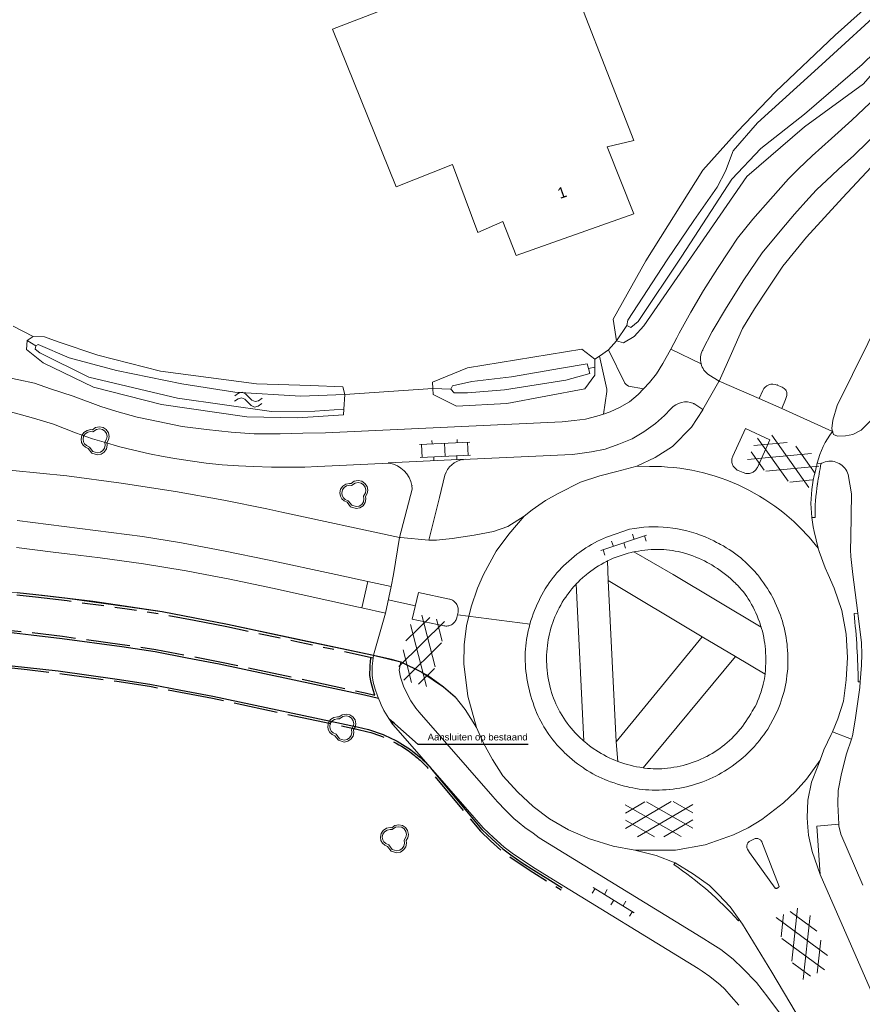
# Model space of a CAD drawing. Header units: metres. Extents: x 231584 to 239351, y 577231 to 577839.
# Tile 68 of 70: x 232200 to 232277, y 577461 to 577551. Entities that reach past the tile are written whole.
import ezdxf
from ezdxf.enums import TextEntityAlignment as Align

# ---------------------------------------------------------------- set-up
doc = ezdxf.new("R2010")
doc.units = ezdxf.units.M
doc.header["$MEASUREMENT"] = 0
doc.linetypes.add('VH-OPSLUITBAND_100X200_A', pattern=[10, 4, -1, 4, -1])
doc.linetypes.add('VH-RWSBAND_115X225X200', pattern=[14, 5, -1, 2, -1, 2, -1, 1, -1])
doc.layers.get('Defpoints').update_dxf_attribs({"color": 6, "lineweight": 0})
for name, color, linetype, lineweight in [('B01', 1, 'Continuous', 0), ('N-WE-VH-KANTOPSLUITING_OPSLUITBAND_100X200-G', 150, 'VH-OPSLUITBAND_100X200_A', 30), ('N-WE-VH-KANTOPSLUITING_TROTTOIRBAND_RWS_115 225X200-G', 6, 'VH-RWSBAND_115X225X200', 30), ('N-WE-VH-KANTVERHARDING-G', 4, 'Continuous', 30), ('S01', 7, 'Continuous', 0), ('S02', 7, 'Continuous', 0), ('S03', 7, 'Continuous', 0), ('S05', 140, 'Continuous', 0), ('s_BOOM', 7, 'Continuous', 0), ('T00', 34, 'Continuous', 0), ('T09', 72, 'Continuous', 0), ('T10', 7, 'Continuous', 0), ('V01', 8, 'Continuous', 0), ('V02', 253, 'Continuous', 0), ('W00', 140, 'Continuous', 0), ('X-XX-AL-AANKLEDING-T25', 7, 'Continuous', 30), ('Z02_huisnummer', 7, 'Continuous', 0)]:
    doc.layers.add(name, color=color, linetype=linetype, lineweight=lineweight)
doc.styles.add('NLCS-ISO-ANNOTATIEF-T25', font='arial.ttf', dxfattribs={"height": 2.5})
doc.styles.add('NLCS-ISO-ANNOTATIEF-T25_0', font='arial.ttf')
doc.styles.get("Standard").update_dxf_attribs({"font": 'txt.shx'})
doc.styles.add('Style-CHAR_FAST_FONT', font='CHAR_FAST_FONT.shx')
doc.dimstyles.get("Standard").update_dxf_attribs({"dimtxt": 0.18, "dimasz": 0.18, "dimexe": 0.18, "dimexo": 0.0625, "dimgap": 0.09, "dimtad": 0, "dimtih": 1, "dimtoh": 1, "dimdec": 4, "dimzin": 3, "dimdsep": 46, "dimtxsty": 'Standard', "dimcen": 0.09, "dimadec": 0, "dimazin": 0, "dimtfac": 1, "dimtdec": 0, "dimtofl": 0, "dimtmove": 0, "dimatfit": 1, "dimfxl": 1, "dimtolj": 1, "dimtzin": 3, "dimarcsym": 0})

# ---------------------------------------------------------------- blocks, each defined once
blk = doc.blocks.new('BOOM')
at = {"lineweight": -2, "flags": 128}
blk.add_lwpolyline([(12.77, 3.98), (12.07, 7.4), (10.16, 10.19), (7.33, 12.08), (3.88, 12.77), (0.42, 12.07), (-2.48, 10.1), (-3.89, 10.21), (-7.35, 9.53), (-10.17, 7.64), (-12.08, 4.85), (-12.77, 1.43), (-12.3, -1.44), (-10.96, -3.92), (-8.89, -5.84), (-6.23, -7.04), (-2.99, -11.2), (2.09, -12.77), (5.54, -12.08), (8.37, -10.19), (10.27, -7.4), (10.97, -3.99), (10.67, -1.68), (12.1, 0.87), (12.77, 3.98)], dxfattribs=at)
blk.add_lwpolyline([(11.02, 3.99), (10.46, 6.72), (8.93, 8.95), (6.67, 10.47), (3.88, 11.02), (1.1, 10.46), (-2.02, 8.34), (-3.79, 8.48), (-6.68, 7.91), (-8.94, 6.39), (-10.47, 4.17), (-11.03, 1.4), (-10.65, -0.87), (-9.58, -2.85), (-7.93, -4.4), (-5.14, -5.66), (-1.97, -9.72), (2.18, -11), (4.87, -10.46), (7.14, -8.95), (8.66, -6.72), (9.24, -3.93), (8.89, -1.34), (10.48, 1.48)], close=True, dxfattribs=at)
blk = doc.blocks.new('S05')
at = {"color": 0}
for p, q in [((0.84, 3.05), (3.78, 5.87)), ((1.1, -1.91), (4.06, 0.89)), ((3.78, 5.87), (6.8, 7.13)), ((4.06, 0.89), (7.1, 2.13)), ((6.8, 7.13), (10.06, 6.21)), ((7.1, 2.13), (10.24, 1.25)), ((10.06, 6.21), (13.3, 3.75)), ((10.24, 1.25), (13.58, -1.21)), ((13.3, 3.75), (16.56, 1.29)), ((16.56, 1.29), (19.72, 0.37)), ((19.72, 0.37), (22.84, 1.63)), ((22.84, 1.63), (25.8, 4.45)), ((13.58, -1.21), (16.82, -3.69)), ((16.82, -3.69), (19.98, -4.61)), ((19.98, -4.61), (23.1, -3.33)), ((23.1, -3.33), (26.06, -0.51))]:
    blk.add_line(p, q, dxfattribs=at)
blk = doc.blocks.new('GV4')
at = {"color": 0}
for p, q in [((0, -7.52), (42, 16.74)), ((0, 6.46), (17.76, 16.72)), ((50.66, -15.24), (0, 13.98)), ((10.84, -15.24), (61.48, 13.98)), ((61.5, -7.5), (19.46, 16.72)), ((61.48, 6.5), (43.72, 16.74)), ((26.4, -15.24), (0, 0)), ((35.06, -15.24), (61.5, 0))]:
    blk.add_line(p, q, dxfattribs=at)
blk = doc.blocks.new('OV6')
at = {"color": 0}
for p, q in [((-0.04, 0), (43.96, 0)), ((1.96, 5), (1.96, 0)), ((11.96, 0), (11.96, -5)), ((21.96, 5), (21.96, 0)), ((31.96, 0), (31.96, -5)), ((41.96, 5), (41.96, 0))]:
    blk.add_line(p, q, dxfattribs=at)
blk = doc.blocks.new('OV2')
at = {"color": 0}
for p, q in [((3.08, -22.99), (3.08, 23.01)), ((3.08, 21.01), (15.08, 21.01)), ((15.08, -22.99), (15.08, 23.01)), ((0.08, 11.51), (3.08, 11.51)), ((15.08, 10.51), (18.08, 10.51)), ((3.08, 0.01), (15.08, 0.01)), ((0.08, -11.47), (3.08, -11.47)), ((15.08, -10.47), (18.08, -10.47)), ((3.08, -20.99), (15.08, -20.99))]:
    blk.add_line(p, q, dxfattribs=at)

msp = doc.modelspace()

# ---------------------------------------------------------------- linework, layer by layer
at = {"layer": 'B01', "flags": 128}
msp.add_lwpolyline([(232249.027, 577557.63), (232253.053, 577559.068), (232248.883, 577568.56), (232243.354, 577566.446), (232247.32, 577557), (232228.559, 577549.74), (232234.372, 577535.375), (232239.513, 577537.401), (232241.821, 577531.206), (232244.08, 577532.215), (232245.3, 577529.105), (232256.045, 577532.897), (232253.605, 577539.029), (232256.028, 577539.605), (232249.027, 577557.63)], dxfattribs=at)
at = {"layer": 'Defpoints'}
for p, q in [((232240.657, 577510.521), (232233.63, 577510.191)), ((232233.644, 577497.696), (232236.109, 577497.16))]:
    msp.add_line(p, q, dxfattribs=at)
at = {"layer": 'Defpoints', "flags": 128}
msp.add_lwpolyline([(232239.976, 577496.342), (232239.976, 577496.342), (232246.568, 577495.489)], dxfattribs=at)
at = {"layer": 'N-WE-VH-KANTOPSLUITING_OPSLUITBAND_100X200-G', "flags": 128}
for points in [[(232171.163, 577494.79), (232195.883, 577494.997), (232199.54, 577494.882), (232201.097, 577494.713), (232203.929, 577494.378), (232209.353, 577493.629), (232212.424, 577493.17), (232215.327, 577492.613), (232218.266, 577492.048), (232231.528, 577489.223), (232232.425, 577489.005)], [(232232.425, 577489.005), (232232.261, 577489.488), (232232.071, 577490.14), (232231.972, 577490.783), (232231.979, 577491.641), (232232.03, 577492.142), (232232.077, 577492.455)], [(232168.702, 577491.373), (232171.964, 577491.396), (232195.843, 577491.597), (232199.303, 577491.488), (232200.713, 577491.335), (232203.496, 577491.005), (232208.869, 577490.264), (232211.852, 577489.818), (232214.686, 577489.274)]]:
    msp.add_lwpolyline(points, dxfattribs=at)
msp.add_lwpolyline([(232214.686, 577489.274), (232217.592, 577488.716), (232230.771, 577485.908), (232231.775, 577485.664, -0.092631), (232235.764, 577483.711, -0.059068), (232237.439, 577482.125), (232242.042, 577476.603), (232242.976, 577475.712), (232243.957, 577474.814), (232244.71, 577474.273), (232245.749, 577473.549), (232246.819, 577472.855), (232248.096, 577472.06), (232249.409, 577471.256)], format="xyb", dxfattribs=at)
at = {"layer": 'N-WE-VH-KANTOPSLUITING_TROTTOIRBAND_RWS_115 225X200-G', "flags": 128}
for points in [[(232199.76, 577498.152), (232201.466, 577497.967), (232204.345, 577497.626), (232209.818, 577496.871), (232212.975, 577496.399), (232215.945, 577495.829)], [(232215.945, 577495.829), (232218.916, 577495.258), (232225.587, 577493.837), (232232.257, 577492.417), (232232.273, 577492.413)]]:
    msp.add_lwpolyline(points, dxfattribs=at)
at = {"layer": 'N-WE-VH-KANTVERHARDING-G', "flags": 128}
for points in [[(232199.784, 577498.376), (232201.491, 577498.191), (232204.374, 577497.85), (232209.851, 577497.093), (232213.013, 577496.621), (232215.987, 577496.05)], [(232215.987, 577496.05), (232218.961, 577495.479), (232225.634, 577494.057), (232232.307, 577492.636), (232234.797, 577492.029), (232236.688, 577491.095), (232238.665, 577489.757), (232239.738, 577488.858)], [(232170.746, 577494.586), (232195.88, 577494.797), (232199.526, 577494.682), (232201.074, 577494.515), (232203.903, 577494.179), (232209.324, 577493.431), (232212.391, 577492.973), (232215.289, 577492.416), (232218.227, 577491.852), (232231.483, 577489.028), (232232.746, 577488.721)], [(232168.47, 577491.572), (232171.963, 577491.596), (232195.846, 577491.797), (232199.317, 577491.687), (232200.736, 577491.534), (232203.522, 577491.204), (232208.897, 577490.462), (232211.886, 577490.015), (232214.724, 577489.47)]]:
    msp.add_lwpolyline(points, dxfattribs=at)
msp.add_lwpolyline([(232214.724, 577489.47), (232217.631, 577488.912), (232230.815, 577486.103), (232231.825, 577485.857, -0.092696), (232235.883, 577483.872, -0.059068), (232237.593, 577482.253), (232242.189, 577476.739), (232243.112, 577475.858), (232244.084, 577474.969), (232244.825, 577474.437), (232245.86, 577473.715), (232246.927, 577473.024), (232248.201, 577472.23), (232249.514, 577471.427)], format="xyb", dxfattribs=at)
at = {"layer": 'T00', "flags": 128}
for points in [[(232254.467, 577521.312), (232254.141, 577523.304), (232257.148, 577528.629), (232262.348, 577536.899), (232265.504, 577540.405), (232268.963, 577544.029), (232274.415, 577549.208), (232296.678, 577569.144)], [(232199.428, 577522.662), (232201.245, 577521.706)], [(232201.245, 577521.706), (232202.267, 577521.683), (232203.54, 577521.224), (232207.143, 577520.007), (232212.855, 577518.566), (232221.616, 577517.391), (232226.534, 577517.243), (232229.507, 577517.136), (232229.68, 577516.438)], [(232253.729, 577520.487), (232254.467, 577521.312)], [(232237.706, 577516.976), (232237.679, 577517.54), (232240.859, 577518.848), (232251.309, 577520.554), (232252.489, 577519.639)], [(232252.489, 577519.639), (232252.919, 577519.933)], [(232229.68, 577516.438), (232237.706, 577516.976)], [(232253.707, 577499.453), (232253.644, 577501.247)], [(232254.42, 577484.757), (232253.707, 577499.453)], [(232250.793, 577499.147), (232251.489, 577484.796)], [(232275.891, 577484.977), (232274.153, 577485.647)], [(232254.581, 577482.956), (232254.42, 577484.757)], [(232273.04, 577472.629), (232272.718, 577477.046), (232274.734, 577477.224)]]:
    msp.add_lwpolyline(points, dxfattribs=at)
at = {"layer": 'T09', "flags": 128}
for points in [[(232254.467, 577521.312), (232255.106, 577521.135), (232256.082, 577521.706), (232256.939, 577522.699), (232266.345, 577536.308), (232271.601, 577540.848), (232276.995, 577544.754), (232283.134, 577551.82), (232304.559, 577571.269)], [(232254.467, 577521.312), (232255.409, 577522.708)], [(232201.245, 577521.706), (232200.69, 577521.36)], [(232200.69, 577521.36), (232200.646, 577520.525), (232202.162, 577519.301), (232206.737, 577517.095), (232212.954, 577515.519), (232220.731, 577514.39), (232225.38, 577514.289), (232229.547, 577514.57), (232229.585, 577515.102)], [(232200.69, 577521.36), (232201.496, 577520.871)], [(232252.483, 577518.918), (232252.489, 577519.639)], [(232237.706, 577516.976), (232237.734, 577516.413), (232239.874, 577515.363), (232244.45, 577515.619), (232251.582, 577516.949), (232252.477, 577518.196), (232252.483, 577518.918)], [(232252.483, 577518.918), (232251.909, 577518.786)], [(232239.332, 577516.905), (232237.706, 577516.976)]]:
    msp.add_lwpolyline(points, dxfattribs=at)
at = {"layer": 'T10', "flags": 128}
for points in [[(232256.034, 577502.067), (232259.618, 577500), (232267.657, 577495.199)], [(232262.279, 577494.334), (232253.707, 577499.453)], [(232254.42, 577484.757), (232262.279, 577494.334)], [(232265.318, 577492.52), (232262.279, 577494.334)], [(232265.318, 577492.52), (232256.878, 577482.369)], [(232268.006, 577490.915), (232265.318, 577492.52)]]:
    msp.add_lwpolyline(points, dxfattribs=at)
at = {"layer": 'V01', "flags": 128}
for points in [[(232293.9, 577556.176), (232285.755, 577547.041), (232283.271, 577544.226), (232279.447, 577539.039), (232275.063, 577534.353), (232271.776, 577530.77), (232269.62, 577528.146), (232268.239, 577526.026), (232267.048, 577524.237), (232265.965, 577522.443), (232264.947, 577520.168)], [(232283.585, 577549.328), (232281.364, 577546.864), (232279.778, 577545.154), (232278.894, 577544.233), (232278.114, 577543.521), (232277.019, 577542.493), (232275.923, 577541.444), (232274.062, 577539.782), (232272.312, 577538.198), (232271.054, 577537.002), (232270.145, 577536.097), (232268.491, 577534.236), (232266.907, 577532.434), (232265.493, 577530.679), (232264.73, 577529.528), (232263.659, 577527.928), (232262.406, 577525.909), (232261.252, 577523.923), (232260.188, 577522.029), (232259.958, 577521.592), (232259.409, 577520.552)], [(232269.527, 577531.501), (232270.683, 577532.89), (232271.998, 577534.333), (232272.715, 577535.082), (232274.097, 577536.416), (232274.718, 577536.996), (232276.116, 577538.226), (232277.379, 577539.465), (232278.14, 577540.267), (232279.596, 577541.745), (232281.183, 577543.51), (232283.2, 577545.702), (232285.106, 577547.868)], [(232262.317, 577520.462), (232263.183, 577522.16), (232264.485, 577524.376), (232266.073, 577526.896), (232267.76, 577529.346), (232269.527, 577531.501)], [(232274.094, 577513.322), (232274.198, 577514.089), (232274.591, 577515.435), (232277.394, 577521.088), (232277.687, 577521.72)], [(232259.409, 577520.552), (232262.171, 577519.229)], [(232264.947, 577520.168), (232263.812, 577517.645)], [(232263.812, 577517.645), (232263.799, 577517.615), (232262.346, 577515.044)], [(232263.812, 577517.645), (232267.48, 577516.067)], [(232269.117, 577517.285), (232269.559, 577517.089)], [(232267.48, 577516.067), (232267.796, 577516.789)], [(232269.893, 577516.846), (232270.003, 577516.619), (232270.003, 577516.347), (232269.885, 577515.956)], [(232269.554, 577515.163), (232267.48, 577516.067)], [(232269.885, 577515.956), (232269.554, 577515.163)], [(232262.346, 577515.044), (232262.331, 577515.017), (232261.299, 577513.446), (232259.554, 577511.671), (232257.975, 577510.679), (232256.315, 577509.894)], [(232269.554, 577515.163), (232274.166, 577513.053)], [(232266.762, 577509.271), (232266.68, 577509.246), (232266.597, 577509.227), (232266.512, 577509.217), (232266.427, 577509.214), (232266.342, 577509.218), (232266.257, 577509.23), (232266.174, 577509.249), (232266.093, 577509.276), (232266.015, 577509.31), (232265.549, 577509.499), (232265.473, 577509.538), (232265.4, 577509.583), (232265.332, 577509.635), (232265.268, 577509.692), (232265.21, 577509.755), (232265.157, 577509.822), (232265.11, 577509.894), (232265.07, 577509.97), (232265.036, 577510.049), (232265.009, 577510.13), (232264.99, 577510.213), (232264.978, 577510.298), (232264.973, 577510.384), (232264.975, 577510.469), (232264.985, 577510.554), (232265.003, 577510.638), (232265.027, 577510.72), (232265.059, 577510.8), (232266.218, 577513.33), (232268.448, 577512.282), (232267.309, 577509.781), (232267.271, 577509.705), (232267.226, 577509.632), (232267.175, 577509.564), (232267.118, 577509.5), (232267.055, 577509.442), (232266.988, 577509.39), (232266.916, 577509.344), (232266.841, 577509.304), (232266.762, 577509.271)], [(232274.166, 577513.053), (232274.094, 577513.322)], [(232234.672, 577503.387), (232223.918, 577505.703), (232222.573, 577505.99), (232218.63, 577506.799), (232214.244, 577507.575), (232209.279, 577508.33), (232204.309, 577509.01), (232199.382, 577509.482), (232197.887, 577509.593), (232194.092, 577509.887)], [(232256.315, 577509.894), (232254.501, 577509.41), (232252.937, 577509.003), (232251.164, 577508.426), (232249.142, 577507.387), (232247.983, 577506.758), (232246.761, 577505.908), (232246.036, 577505.328)], [(232272.867, 577502.423), (232272.034, 577503.403), (232271.802, 577503.659), (232271.42, 577504.062), (232271.027, 577504.453), (232270.623, 577504.833), (232270.207, 577505.202), (232269.782, 577505.558), (232269.346, 577505.902), (232268.901, 577506.233), (232268.446, 577506.551), (232267.982, 577506.855), (232267.51, 577507.147), (232267.029, 577507.424), (232266.541, 577507.688), (232266.045, 577507.937), (232265.542, 577508.172), (232265.033, 577508.393), (232264.518, 577508.598), (232263.997, 577508.789), (232263.47, 577508.965), (232262.939, 577509.125), (232262.403, 577509.27), (232261.863, 577509.399), (232261.32, 577509.513), (232260.774, 577509.611), (232260.225, 577509.694), (232259.674, 577509.76), (232259.122, 577509.811), (232258.568, 577509.846), (232258.013, 577509.864), (232257.458, 577509.867), (232256.315, 577509.894)], [(232272.269, 577505.198), (232272.231, 577505.626), (232272.207, 577506.054), (232272.2, 577506.483), (232272.209, 577506.912), (232272.234, 577507.341), (232272.275, 577507.768), (232272.332, 577508.193), (232272.404, 577508.616), (232272.493, 577509.036), (232272.597, 577509.453), (232272.682, 577509.755)], [(232199.785, 577504.931), (232211.207, 577503.476), (232214.766, 577502.902), (232218.755, 577502.14), (232222.631, 577501.338), (232228.847, 577500), (232231.774, 577499.37)], [(232246.036, 577505.328), (232244.546, 577504.375), (232243.241, 577503.919), (232241.461, 577503.608), (232239.473, 577503.298), (232238.044, 577503.153), (232237.34, 577503.132)], [(232246.036, 577505.328), (232244.636, 577503.697), (232243.486, 577502.136), (232242.328, 577500), (232241.764, 577498.757), (232241.194, 577497.068), (232240.789, 577495.332), (232240.567, 577493.595)], [(232272.867, 577502.423), (232272.482, 577503.929), (232272.395, 577504.349), (232272.324, 577504.773), (232272.269, 577505.198)], [(232246.127, 577492.347), (232246.128, 577492.634), (232246.137, 577492.92), (232246.154, 577493.207), (232246.179, 577493.493), (232246.212, 577493.778), (232246.253, 577494.062), (232246.281, 577494.231), (232246.341, 577494.548), (232246.409, 577494.863), (232246.484, 577495.177), (232246.567, 577495.488), (232246.659, 577495.797), (232246.757, 577496.104), (232246.863, 577496.409), (232246.977, 577496.71), (232246.978, 577496.713), (232247.098, 577497.006), (232247.224, 577497.297), (232247.359, 577497.584), (232247.5, 577497.867), (232247.648, 577498.147), (232247.804, 577498.423), (232247.966, 577498.696), (232248.135, 577498.963), (232248.162, 577499.004), (232248.328, 577499.249), (232248.5, 577499.49), (232248.679, 577499.726), (232248.864, 577499.957), (232248.9, 577500), (232249.055, 577500.183), (232249.252, 577500.403), (232249.455, 577500.619), (232249.631, 577500.796), (232249.863, 577501.019), (232250.1, 577501.236), (232250.343, 577501.448), (232250.591, 577501.653), (232250.844, 577501.852), (232251.102, 577502.045), (232251.365, 577502.231), (232251.42, 577502.269), (232251.671, 577502.436), (232251.927, 577502.596), (232252.187, 577502.749), (232252.451, 577502.896), (232252.718, 577503.035), (232252.989, 577503.167), (232253.264, 577503.292), (232253.278, 577503.298), (232253.558, 577503.416), (232253.743, 577503.488), (232255.656, 577504.139), (232256.087, 577504.214), (232256.522, 577504.274), (232256.958, 577504.318), (232257.395, 577504.346), (232257.833, 577504.358), (232258.272, 577504.354), (232258.71, 577504.334), (232259.146, 577504.298), (232259.582, 577504.247), (232260.015, 577504.179), (232260.445, 577504.095), (232260.872, 577503.996), (232261.295, 577503.882), (232261.714, 577503.752), (232262.127, 577503.606), (232262.535, 577503.446), (232262.937, 577503.271), (232263.331, 577503.082), (232263.594, 577502.94), (232263.805, 577502.832), (232263.944, 577502.758), (232264.21, 577502.609), (232264.472, 577502.454), (232264.729, 577502.292), (232264.983, 577502.123), (232265.231, 577501.947), (232265.475, 577501.765), (232265.714, 577501.577), (232265.756, 577501.543), (232265.984, 577501.352), (232266.206, 577501.155), (232266.423, 577500.952), (232266.635, 577500.744), (232266.841, 577500.53), (232267.041, 577500.31), (232267.235, 577500.085), (232267.303, 577500.003), (232267.305, 577500), (232267.502, 577499.755), (232267.694, 577499.502), (232267.88, 577499.244), (232268.059, 577498.982), (232268.232, 577498.715), (232268.398, 577498.444), (232268.557, 577498.169), (232268.656, 577497.99), (232268.8, 577497.714)], [(232233.913, 577498.91), (232234.119, 577500), (232234.672, 577503.387)], [(232237.34, 577503.132), (232234.755, 577503.379), (232234.672, 577503.387)], [(232231.235, 577496.966), (232230.924, 577497.036), (232223.075, 577498.746), (232219.193, 577499.573), (232216.952, 577500), (232215.205, 577500.333), (232211.305, 577500.969), (232207.344, 577501.518), (232204.363, 577501.902), (232203.072, 577502.05), (232199.728, 577502.477)], [(232274.153, 577485.647), (232274.644, 577486.836), (232275.153, 577488.438), (232275.42, 577490.383), (232275.545, 577492.433), (232275.419, 577494.559), (232275, 577496.736), (232274.307, 577498.771), (232273.759, 577500), (232273.484, 577500.617), (232272.941, 577502.113), (232272.867, 577502.423)], [(232231.774, 577499.37), (232233.913, 577498.91)], [(232180.068, 577498.371), (232195.649, 577498.5), (232196.197, 577498.495), (232197.672, 577498.481), (232199.784, 577498.376), (232201.491, 577498.191), (232202.06, 577498.133), (232206.688, 577497.566), (232213.013, 577496.621), (232218.961, 577495.479), (232232.307, 577492.636)], [(232233.913, 577498.91), (232233.376, 577496.483)], [(232239.258, 577497.755), (232239.344, 577497.729), (232239.427, 577497.695), (232239.507, 577497.655), (232239.583, 577497.607), (232239.655, 577497.552), (232239.721, 577497.492), (232239.782, 577497.426), (232239.837, 577497.354), (232239.885, 577497.278), (232239.926, 577497.198), (232239.96, 577497.115), (232239.987, 577497.029), (232240.006, 577496.941), (232240.016, 577496.852), (232240.019, 577496.762), (232240.014, 577496.672), (232240.001, 577496.583), (232239.888, 577496.07), (232239.881, 577496.041), (232239.856, 577495.957), (232239.822, 577495.875), (232239.782, 577495.796), (232239.734, 577495.721), (232239.68, 577495.651), (232239.62, 577495.586), (232239.555, 577495.527), (232239.484, 577495.474), (232239.409, 577495.427), (232239.329, 577495.388), (232239.247, 577495.356), (232239.162, 577495.331), (232239.075, 577495.314), (232238.987, 577495.305), (232238.898, 577495.304), (232238.81, 577495.311), (232238.723, 577495.326), (232235.834, 577495.942), (232236.385, 577498.377), (232239.215, 577497.765), (232239.258, 577497.755)], [(232268.8, 577497.714), (232268.937, 577497.435), (232269.067, 577497.153), (232269.19, 577496.867), (232269.305, 577496.578), (232269.413, 577496.286), (232269.513, 577495.992), (232269.588, 577495.752), (232269.673, 577495.459), (232269.749, 577495.163), (232269.819, 577494.866), (232269.88, 577494.567), (232269.933, 577494.266), (232269.979, 577493.964), (232270.017, 577493.661), (232270.041, 577493.42), (232270.066, 577493.094), (232270.083, 577492.768), (232270.092, 577492.442), (232270.093, 577492.115), (232270.087, 577491.788), (232270.072, 577491.462), (232270.049, 577491.136), (232270.041, 577491.044), (232270.011, 577490.757), (232269.974, 577490.471), (232269.929, 577490.186), (232269.875, 577489.902), (232269.814, 577489.62), (232269.745, 577489.34), (232269.672, 577489.074), (232269.58, 577488.771), (232269.48, 577488.47), (232269.373, 577488.172), (232269.259, 577487.876), (232269.137, 577487.584), (232269.007, 577487.294), (232268.963, 577487.2), (232268.249, 577485.91), (232268.072, 577485.644), (232267.889, 577485.381), (232267.699, 577485.124), (232267.503, 577484.872), (232267.3, 577484.624), (232267.242, 577484.555), (232267.042, 577484.327), (232266.837, 577484.105), (232266.625, 577483.888), (232266.408, 577483.677), (232266.185, 577483.471), (232266.054, 577483.355), (232265.802, 577483.141), (232265.545, 577482.933), (232265.283, 577482.732), (232265.016, 577482.537), (232264.745, 577482.348), (232264.561, 577482.226), (232264.307, 577482.065), (232264.048, 577481.91), (232263.786, 577481.763), (232263.519, 577481.622), (232263.249, 577481.489), (232262.975, 577481.363), (232262.914, 577481.336), (232262.631, 577481.216), (232262.345, 577481.104), (232262.055, 577480.999), (232261.764, 577480.902), (232261.47, 577480.813), (232261.173, 577480.731), (232261.148, 577480.724), (232260.848, 577480.65), (232260.545, 577480.584), (232260.242, 577480.526), (232259.936, 577480.476), (232259.63, 577480.434), (232259.322, 577480.4), (232259.307, 577480.398), (232258.987, 577480.371), (232258.667, 577480.352), (232258.346, 577480.341), (232258.025, 577480.338), (232257.704, 577480.343), (232257.396, 577480.355), (232257.105, 577480.374), (232256.814, 577480.402), (232256.524, 577480.437), (232256.236, 577480.48), (232255.948, 577480.531), (232255.662, 577480.59), (232255.503, 577480.626), (232255.182, 577480.706), (232254.863, 577480.793), (232254.546, 577480.888), (232254.232, 577480.991), (232253.92, 577481.101), (232253.611, 577481.219), (232253.392, 577481.308), (232253.117, 577481.427), (232252.845, 577481.552), (232252.577, 577481.685)], [(232233.376, 577496.483), (232231.235, 577496.966)], [(232232.307, 577492.636), (232233.376, 577496.483)], [(232240.567, 577493.595), (232240.538, 577491.846), (232240.886, 577488.92), (232241.693, 577486.061)], [(232232.307, 577492.636), (232233.126, 577492.466), (232233.948, 577492.277), (232234.797, 577492.029)], [(232252.577, 577481.685), (232252.313, 577481.825), (232252.052, 577481.972), (232251.795, 577482.126), (232251.543, 577482.287), (232251.438, 577482.357), (232251.174, 577482.539), (232250.915, 577482.728), (232250.66, 577482.924), (232250.411, 577483.125), (232250.166, 577483.333), (232249.927, 577483.547), (232249.693, 577483.767), (232249.64, 577483.818), (232249.428, 577484.031), (232249.222, 577484.249), (232249.022, 577484.473), (232248.828, 577484.702), (232248.64, 577484.937), (232248.459, 577485.176), (232248.283, 577485.42), (232248.16, 577485.6), (232247.998, 577485.849), (232247.843, 577486.103), (232247.695, 577486.361), (232247.553, 577486.623), (232247.419, 577486.888), (232247.292, 577487.157), (232247.172, 577487.429), (232247.075, 577487.666), (232246.957, 577487.974), (232246.846, 577488.285), (232246.743, 577488.598), (232246.647, 577488.914), (232246.559, 577489.232), (232246.479, 577489.552), (232246.407, 577489.874), (232246.401, 577489.901), (232246.339, 577490.216), (232246.284, 577490.534), (232246.238, 577490.852), (232246.199, 577491.171), (232246.169, 577491.491), (232246.146, 577491.812), (232246.134, 577492.06), (232246.127, 577492.347)], [(232234.797, 577492.029), (232234.81, 577492.025), (232236.153, 577491.351), (232237.222, 577490.838), (232238.665, 577489.757), (232239.738, 577488.858), (232240.657, 577487.699), (232241.693, 577486.061)], [(232241.693, 577486.061), (232242.322, 577484.613), (232243.133, 577483.122), (232244.101, 577481.65), (232245.465, 577480.151), (232246.854, 577478.856), (232248.361, 577477.705), (232250.077, 577476.711), (232251.993, 577475.886), (232254.14, 577475.221), (232256.128, 577474.852)], [(232273.023, 577483.075), (232273.357, 577484.013), (232274.055, 577485.409), (232274.153, 577485.647)], [(232256.128, 577474.852), (232259.845, 577474.874), (232262.542, 577475.352), (232265.14, 577476.252), (232266.463, 577476.902), (232267.725, 577477.664), (232269.698, 577479.169), (232270.786, 577480.205), (232271.779, 577481.332), (232273.023, 577483.075)], [(232273.04, 577472.629), (232272.297, 577474.732), (232271.987, 577476.231), (232271.925, 577476.97), (232271.855, 577477.805), (232271.917, 577479.419), (232272.244, 577481.048), (232272.83, 577482.531), (232273.023, 577483.075)], [(232266.345, 577475.216), (232266.35, 577475.282), (232266.363, 577475.348), (232266.384, 577475.411), (232266.412, 577475.472), (232266.447, 577475.528), (232266.489, 577475.58), (232266.537, 577475.627), (232266.568, 577475.652), (232267.036, 577475.907), (232267.1, 577475.925), (232267.165, 577475.936), (232267.231, 577475.938), (232267.297, 577475.933), (232267.362, 577475.92), (232267.425, 577475.899), (232267.485, 577475.87), (232267.541, 577475.835), (232267.592, 577475.793), (232267.638, 577475.745), (232267.678, 577475.692), (232267.711, 577475.635), (232267.723, 577475.61), (232269.302, 577471.558), (232269.281, 577471.515), (232269.253, 577471.476), (232269.219, 577471.442), (232269.179, 577471.414), (232269.136, 577471.393), (232269.09, 577471.379), (232269.042, 577471.373), (232268.994, 577471.376), (232268.947, 577471.386), (232268.931, 577471.391), (232266.599, 577474.657), (232266.404, 577474.958), (232266.378, 577475.019), (232266.359, 577475.083), (232266.348, 577475.149), (232266.345, 577475.216)], [(232256.128, 577474.852), (232258.076, 577474.379), (232259.805, 577473.714)], [(232259.805, 577473.714), (232261.493, 577472.662), (232262.933, 577471.651), (232263.763, 577470.828), (232264.826, 577469.701), (232265.662, 577468.534)], [(232279.718, 577457.364), (232277.39, 577462.685), (232273.04, 577472.629)], [(232265.662, 577468.534), (232265.956, 577468.124), (232268.638, 577463.722), (232272.984, 577456.413), (232273.867, 577454.566), (232274.237, 577453.662), (232274.242, 577453.65)]]:
    msp.add_lwpolyline(points, dxfattribs=at)
at = {"layer": 'V01', "extrusion": (0, 0, -1)}
for centre, radius, start, end in [((-232263.836, 577519.657), 1.719, 345.58062, 27.92532), ((-232268.711, 577516.36), 1.01, 25.12586, 113.71452), ((-232269.178, 577516.214), 0.955, 113.54303, 138.53211), ((-232280.156, 577508.375), 7.6, 13.65741, 37.98457), ((-232281.362, 577508.111), 8.835, 10.72772, 13.48065)]:
    msp.add_arc(centre, radius, start, end, dxfattribs=at)
at = {"layer": 'V01'}
for p in [(232262.317, 577520.462), (232269.117, 577517.285), (232269.893, 577516.846), (232274.166, 577513.053), (232272.771, 577510.17)]:
    msp.add_point(p, dxfattribs=at)
at = {"layer": 'V02', "flags": 128}
for points in [[(232253.729, 577520.487), (232252.919, 577519.933)], [(232252.919, 577519.933), (232253.57, 577516.906), (232253.57, 577516.697), (232253.271, 577514.641)], [(232256.917, 577516.931), (232255.568, 577517.193), (232255.346, 577517.324), (232255.215, 577517.467), (232253.729, 577520.487)], [(232259.409, 577520.552), (232258.695, 577519.256), (232258.115, 577518.326), (232257.474, 577517.524)], [(232252.655, 577514.44), (232251.638, 577514.191), (232250.597, 577514.058), (232249.501, 577513.939), (232227.92, 577512.926), (232225.842, 577512.889), (232223.785, 577512.835), (232221.421, 577512.84), (232219.313, 577512.99), (232217.064, 577513.243), (232214.842, 577513.522), (232212.637, 577513.967), (232210.721, 577514.365), (232208.881, 577514.888), (232207.427, 577515.329), (232204.893, 577516.278), (232202.843, 577516.942), (232201.378, 577517.45), (232199.941, 577517.765), (232198.023, 577518.167), (232197.055, 577518.339), (232196.025, 577518.51)], [(232263.812, 577517.645), (232262.895, 577518.221)], [(232257.474, 577517.524), (232256.917, 577516.931)], [(232256.446, 577516.429), (232255.642, 577515.766), (232254.726, 577515.236), (232253.87, 577514.837)], [(232256.917, 577516.931), (232256.446, 577516.429)], [(232193.05, 577515.606), (232194.94, 577515.594), (232195.672, 577515.518), (232197.56, 577515.195), (232199.64, 577514.723), (232201.271, 577514.268), (232203.096, 577513.712)], [(232261.499, 577515.604), (232262.346, 577515.044)], [(232240.447, 577510.491), (232250.425, 577510.959), (232250.907, 577511.017), (232252.181, 577511.19), (232253.429, 577511.452), (232254.67, 577511.882), (232255.884, 577512.397), (232256.966, 577513.016), (232258.002, 577513.788), (232258.839, 577514.513), (232259.423, 577515.123)], [(232253.271, 577514.641), (232252.655, 577514.44)], [(232253.87, 577514.837), (232253.271, 577514.641)], [(232203.096, 577513.712), (232205.105, 577512.944), (232206.674, 577512.392), (232207.717, 577512.081), (232209.162, 577511.658), (232210.42, 577511.341), (232211.86, 577511.003), (232213.104, 577510.77), (232214.351, 577510.565), (232215.564, 577510.368), (232217.038, 577510.16), (232218.475, 577510.023), (232219.979, 577509.905), (232221.316, 577509.848), (232222.999, 577509.787), (232224.479, 577509.802), (232226.015, 577509.809), (232227.228, 577509.853), (232233.718, 577510.149)], [(232277.593, 577514.006), (232276.786, 577513.177), (232276.02, 577512.784), (232275.357, 577512.659), (232274.632, 577512.618)], [(232274.632, 577512.618), (232274.239, 577512.784), (232274.166, 577513.053)], [(232273.105, 577510.106), (232272.771, 577510.17)], [(232273.105, 577510.106), (232273.196, 577510.158), (232273.345, 577510.225), (232273.501, 577510.278), (232273.661, 577510.315), (232273.824, 577510.336), (232273.988, 577510.342), (232274.152, 577510.331), (232274.314, 577510.305), (232274.473, 577510.263), (232274.626, 577510.205), (232274.774, 577510.133), (232274.914, 577510.047), (232275.045, 577509.948), (232275.165, 577509.837), (232275.274, 577509.714), (232275.371, 577509.581), (232275.455, 577509.44), (232275.524, 577509.291), (232275.578, 577509.136), (232275.58, 577509.128), (232275.908, 577507.356), (232275.842, 577503.391), (232275.814, 577502.259), (232275.842, 577501.646), (232276.028, 577500), (232276.107, 577499.3), (232276.462, 577496.48)], [(232238.326, 577507.044), (232238.8, 577509.081)], [(232235.821, 577507.79), (232234.672, 577503.387)], [(232235.802, 577508.111), (232235.821, 577507.79)], [(232237.34, 577503.132), (232238.326, 577507.044)], [(232272.269, 577505.198), (232272.575, 577505.204)], [(232253.644, 577501.247), (232253.901, 577501.369), (232254.162, 577501.483), (232254.426, 577501.59), (232254.693, 577501.69), (232254.962, 577501.782), (232255.234, 577501.867), (232255.508, 577501.943), (232255.785, 577502.012), (232255.878, 577502.034), (232256.034, 577502.067)], [(232256.034, 577502.067), (232256.165, 577502.094), (232256.454, 577502.147), (232256.744, 577502.192), (232257.036, 577502.229), (232257.328, 577502.257), (232257.621, 577502.278), (232257.914, 577502.291), (232258.208, 577502.296), (232258.234, 577502.296), (232258.499, 577502.292), (232258.764, 577502.279), (232259.028, 577502.259), (232259.292, 577502.231), (232259.555, 577502.194), (232259.816, 577502.15), (232260.076, 577502.098), (232260.334, 577502.038), (232260.583, 577501.973), (232260.861, 577501.891), (232261.137, 577501.802), (232261.409, 577501.705), (232261.68, 577501.601), (232261.947, 577501.49), (232262.211, 577501.37), (232262.472, 577501.244), (232262.729, 577501.111), (232262.982, 577500.97), (232263.147, 577500.874), (232263.408, 577500.713), (232263.665, 577500.546), (232263.918, 577500.372), (232264.166, 577500.191), (232264.409, 577500.004), (232264.413, 577500), (232264.647, 577499.81), (232264.88, 577499.611), (232265.107, 577499.405), (232265.33, 577499.194), (232265.355, 577499.169), (232265.534, 577498.988), (232265.706, 577498.801), (232265.873, 577498.609), (232266.033, 577498.412), (232266.188, 577498.209), (232266.336, 577498.003), (232266.477, 577497.791), (232266.611, 577497.575), (232266.642, 577497.524), (232266.785, 577497.274), (232266.922, 577497.021), (232267.051, 577496.763), (232267.173, 577496.503), (232267.287, 577496.238), (232267.395, 577495.971), (232267.494, 577495.701), (232267.52, 577495.628), (232267.608, 577495.362), (232267.657, 577495.199)], [(232250.793, 577499.147), (232250.951, 577499.31), (232251.151, 577499.507), (232251.357, 577499.698), (232251.568, 577499.884), (232251.657, 577499.959), (232251.708, 577500), (232251.877, 577500.137), (232252.102, 577500.308), (232252.331, 577500.473), (232252.565, 577500.631), (232252.804, 577500.783), (232253.046, 577500.928), (232253.293, 577501.066), (232253.543, 577501.197), (232253.644, 577501.247)], [(232231.774, 577499.37), (232231.235, 577496.966)], [(232251.489, 577484.796), (232251.343, 577484.924), (232251.132, 577485.119), (232250.927, 577485.32), (232250.727, 577485.527), (232250.681, 577485.576), (232250.493, 577485.784), (232250.312, 577485.997), (232250.136, 577486.215), (232249.967, 577486.438), (232249.804, 577486.666), (232249.647, 577486.898), (232249.498, 577487.135), (232249.355, 577487.376), (232249.294, 577487.484), (232249.165, 577487.724), (232249.043, 577487.967), (232248.928, 577488.214), (232248.821, 577488.464), (232248.721, 577488.717), (232248.628, 577488.973), (232248.543, 577489.231), (232248.466, 577489.492), (232248.445, 577489.568), (232248.373, 577489.847), (232248.309, 577490.128), (232248.253, 577490.41), (232248.204, 577490.694), (232248.164, 577490.979), (232248.131, 577491.266), (232248.106, 577491.552), (232248.092, 577491.791), (232248.082, 577492.08), (232248.08, 577492.37), (232248.086, 577492.66), (232248.1, 577492.949), (232248.122, 577493.238), (232248.152, 577493.526), (232248.19, 577493.813), (232248.225, 577494.039), (232248.275, 577494.31), (232248.334, 577494.58), (232248.399, 577494.849), (232248.473, 577495.115), (232248.554, 577495.378), (232248.644, 577495.64), (232248.74, 577495.899), (232248.844, 577496.154), (232248.863, 577496.199), (232248.979, 577496.46), (232249.103, 577496.718), (232249.234, 577496.972), (232249.372, 577497.222), (232249.517, 577497.469), (232249.669, 577497.711), (232249.828, 577497.949), (232249.993, 577498.182), (232250.038, 577498.244), (232250.208, 577498.468), (232250.385, 577498.686), (232250.567, 577498.899), (232250.756, 577499.108), (232250.793, 577499.147)], [(232276.462, 577496.48), (232276.126, 577496.443)], [(232276.697, 577490.219), (232276.803, 577491.744), (232276.827, 577492.745), (232276.805, 577493.76), (232276.462, 577496.48)], [(232267.657, 577495.199), (232267.689, 577495.093), (232267.762, 577494.822), (232267.827, 577494.549), (232267.884, 577494.274), (232267.933, 577493.998), (232267.975, 577493.72), (232268.006, 577493.467), (232268.036, 577493.161), (232268.057, 577492.854), (232268.071, 577492.547), (232268.076, 577492.239), (232268.074, 577491.932), (232268.063, 577491.624), (232268.045, 577491.318), (232268.04, 577491.252), (232268.016, 577490.997), (232268.006, 577490.915)], [(232232.307, 577492.636), (232232.228, 577492.117), (232232.179, 577491.63), (232232.172, 577490.798), (232232.267, 577490.183), (232232.452, 577489.548), (232232.663, 577488.927), (232232.993, 577488.102), (232233.226, 577487.603), (232233.676, 577486.867), (232234.03, 577486.354), (232234.324, 577486.005), (232241.477, 577477.846), (232242.333, 577476.878), (232243.249, 577476.004), (232244.21, 577475.125), (232244.941, 577474.6), (232245.972, 577473.881), (232247.034, 577473.193), (232248.306, 577472.4), (232261.915, 577464.079), (232262.27, 577463.81), (232262.976, 577463.327), (232263.915, 577462.585), (232264.344, 577462.167), (232264.918, 577461.522), (232265.617, 577460.711)], [(232271.968, 577456.506), (232268.258, 577461.443), (232267.217, 577462.792), (232265.997, 577464.07), (232265.099, 577464.924), (232263.973, 577465.784), (232263.242, 577466.265), (232262.184, 577466.931), (232247.405, 577475.995), (232246.853, 577476.4), (232246.102, 577476.93), (232245.57, 577477.342), (232245.094, 577477.752), (232244.327, 577478.504), (232243.618, 577479.265), (232243.171, 577479.758), (232236.451, 577487.446), (232236.148, 577487.801), (232235.701, 577488.47), (232235.393, 577489.055), (232235.026, 577489.809), (232234.744, 577490.632), (232234.645, 577491.267), (232234.797, 577492.029)], [(232268.006, 577490.915), (232267.984, 577490.744), (232267.945, 577490.491), (232267.897, 577490.24), (232267.842, 577489.99), (232267.779, 577489.742), (232267.73, 577489.571), (232267.642, 577489.288), (232267.546, 577489.007), (232267.443, 577488.729), (232267.332, 577488.454), (232267.214, 577488.181), (232267.118, 577487.975), (232266.836, 577487.553), (232266.704, 577487.308), (232266.565, 577487.067), (232266.419, 577486.83), (232266.266, 577486.598), (232266.107, 577486.37), (232265.941, 577486.146), (232265.769, 577485.928), (232265.736, 577485.888), (232265.555, 577485.673), (232265.368, 577485.464), (232265.175, 577485.26), (232264.976, 577485.061), (232264.771, 577484.869), (232264.562, 577484.682), (232264.347, 577484.501), (232264.322, 577484.481), (232264.103, 577484.309), (232263.879, 577484.143), (232263.651, 577483.983), (232263.418, 577483.831), (232263.181, 577483.685), (232262.939, 577483.545), (232262.694, 577483.413), (232262.665, 577483.398), (232262.413, 577483.272), (232262.158, 577483.154), (232261.899, 577483.043), (232261.637, 577482.939), (232261.373, 577482.843), (232261.106, 577482.754), (232260.836, 577482.673), (232260.824, 577482.67), (232260.544, 577482.595), (232260.262, 577482.527), (232259.979, 577482.468), (232259.694, 577482.416), (232259.408, 577482.372), (232259.12, 577482.336), (232258.867, 577482.311), (232258.604, 577482.293), (232258.34, 577482.282), (232258.076, 577482.279), (232257.812, 577482.285), (232257.549, 577482.298), (232257.286, 577482.32), (232257.023, 577482.349), (232256.878, 577482.369)], [(232276.697, 577490.219), (232276.661, 577489.7), (232276.24, 577486.727), (232276.001, 577485.299), (232275.891, 577484.977)], [(232276.504, 577490.217), (232276.697, 577490.219)], [(232275.891, 577484.977), (232275.439, 577483.654), (232274.996, 577481.855), (232274.676, 577480.305), (232274.662, 577479.043), (232274.734, 577477.224)], [(232254.581, 577482.956), (232254.317, 577483.059), (232254.056, 577483.169), (232253.798, 577483.286), (232253.543, 577483.411), (232253.293, 577483.543), (232253.045, 577483.682), (232252.802, 577483.828), (232252.564, 577483.981), (232252.473, 577484.041), (232252.237, 577484.205), (232252.006, 577484.375), (232251.78, 577484.552), (232251.559, 577484.735), (232251.489, 577484.796)], [(232256.878, 577482.369), (232256.584, 577482.416), (232256.29, 577482.47), (232255.999, 577482.532), (232255.709, 577482.602), (232255.421, 577482.68), (232255.136, 577482.766), (232254.852, 577482.859), (232254.581, 577482.956)], [(232274.734, 577477.224), (232274.739, 577477.091), (232274.923, 577476.313), (232276.934, 577471.673)], [(232259.805, 577473.714), (232259.69, 577473.543)], [(232265.561, 577468.443), (232265.662, 577468.534)]]:
    msp.add_lwpolyline(points, dxfattribs=at)
at = {"layer": 'V02', "extrusion": (0, 0, -1)}
for centre, radius, start, end in [((-232263.834, 577519.659), 1.718, 303.13218, 345.49193), ((-232260.788, 577513.952), 1.799, 40.63007, 113.27993), ((-232233.366, 577507.705), 2.469, 98.19067, 170.53059), ((-232240.782, 577508.432), 2.086, 18.12164, 80.74456), ((-232368.221, 577493.004), 96.641, 9.08452, 10.19284), ((-232290.787, 577505.449), 18.214, 359.22852, 8.8868), ((-232214.246, 577489.562), 62.261, 173.65444, 179.39688), ((-232241.918, 577447.156), 31.814, 123.95964, 138.00052)]:
    msp.add_arc(centre, radius, start, end, dxfattribs=at)
at = {"layer": 'V02'}
for p in [(232262.171, 577519.229), (232261.499, 577515.604), (232240.447, 577510.491), (232273.105, 577510.106), (232272.792, 577508.263), (232235.802, 577508.111), (232276.504, 577490.217), (232265.561, 577468.443)]:
    msp.add_point(p, dxfattribs=at)
at = {"layer": 'W00', "flags": 128}
for points in [[(232255.409, 577522.708), (232255.767, 577522.542), (232256.438, 577523.079), (232260.419, 577529.033), (232264.982, 577536.06), (232267.621, 577538.88), (232271.603, 577542.014), (232276.881, 577546.535), (232281.534, 577551.056), (232285.336, 577554.726), (232290.481, 577559.56), (232295.804, 577564.35), (232303.185, 577570.84), (232304.527, 577572.273), (232303.879, 577572.788)], [(232297.897, 577569.181), (232296.718, 577567.956), (232293.446, 577564.734), (232289.177, 577560.795), (232285.01, 577556.983), (232279.233, 577552.072), (232273.175, 577546.522), (232267.321, 577541.201), (232265.097, 577538.644), (232264.407, 577536.802), (232263.64, 577535.344), (232261.518, 577532.3), (232259.09, 577528.719), (232255.486, 577523.194), (232255.409, 577522.708)], [(232201.496, 577520.871), (232201.424, 577520.557), (232201.866, 577520.231), (232206.314, 577518.006), (232214.417, 577516.088), (232222.981, 577514.885), (232226.943, 577514.911), (232229.585, 577515.102)], [(232201.713, 577520.999), (232201.496, 577520.871)], [(232229.68, 577516.438), (232225.639, 577516.267), (232219.658, 577516.625), (232214.801, 577517.392), (232208.845, 577518.62), (232204.525, 577519.771), (232201.713, 577520.999)], [(232251.909, 577518.786), (232251.781, 577519.233), (232249.429, 577518.824), (232244.879, 577518.031), (232241.274, 577517.621), (232239.485, 577517.212), (232239.332, 577516.905)], [(232239.332, 577516.905), (232239.664, 577516.573), (232240.865, 577516.573), (232244.24, 577516.854), (232249.838, 577517.724), (232252.036, 577518.338)], [(232252.036, 577518.338), (232251.909, 577518.786)], [(232229.585, 577515.102), (232229.68, 577516.438)]]:
    msp.add_lwpolyline(points, dxfattribs=at)
at = {"layer": 'X-XX-AL-AANKLEDING-T25', "ltscale": 0.25}
msp.add_line((232246.389, 577484.513), (232236.38, 577484.513), dxfattribs=at)

# ---------------------------------------------------------------- block references
at = {"layer": 'S01', "xscale": 0.1, "yscale": 0.1, "zscale": 0.1}
for p, rotation in [((232272.592, 577509.217), 155.4158025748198), ((232237.417, 577496.09), 254.4705120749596), ((232255.27, 577477.585), 0.3391155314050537), ((232272.754, 577463.633), 113.6269596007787)]:
    msp.add_blockref('GV4', p, dxfattribs=dict(at, rotation=rotation))
at = {"layer": 'S02', "xscale": 0.1, "yscale": 0.1, "zscale": 0.1}
for name, p, rotation in [('OV2', (232238.764, 577512.284), 272.687459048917), ('OV6', (232257.203, 577503.597), 198.7936031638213)]:
    msp.add_blockref(name, p, dxfattribs=dict(at, rotation=rotation))
at = {"layer": 'S03', "xscale": 0.1, "yscale": 0.1, "zscale": 0.1, "rotation": 148.4790998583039}
msp.add_blockref('OV6', (232256.079, 577469.159), dxfattribs=at)
at = {"layer": 'S05', "xscale": 0.1, "yscale": 0.1, "zscale": 0.1, "rotation": 352.0038820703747}
msp.add_blockref('S05', (232219.53, 577516.013), dxfattribs=at)
at = {"layer": 's_BOOM', "xscale": 0.1, "yscale": 0.1, "zscale": 0.1}
for p in [(232206.9, 577512.2), (232230.5, 577507.3), (232229.4, 577486), (232234.2, 577475.9)]:
    msp.add_blockref('BOOM', p, dxfattribs=at)

# ---------------------------------------------------------------- texts
at = {"layer": 'X-XX-AL-AANKLEDING-T25', "color": 7, "linetype": 'Continuous', "lineweight": 0, "insert": (232237.23, 577485.494), "char_height": 0.625, "attachment_point": 1, "style": 'NLCS-ISO-ANNOTATIEF-T25'}
msp.add_mtext('Aansluiten op bestaand', dxfattribs=at)
at = {"layer": 'Z02_huisnummer', "style": 'Style-CHAR_FAST_FONT'}
msp.add_text('1', height=1, rotation=19.4, dxfattribs=at).set_placement((232249.487, 577534.854), align=Align.MIDDLE_CENTER)

# ---------------------------------------------------------------- leaders
at = {"layer": 'X-XX-AL-AANKLEDING-T25'}
msp.add_leader([(232233.676, 577486.868), (232236.38, 577484.513)], dimstyle='Standard', override={"dimscale": 0, "dimtxt": 0.625, "dimasz": 0.625, "dimgap": 0.225, "dimtad": 1, "dimtxsty": 'NLCS-ISO-ANNOTATIEF-T25_0'}, dxfattribs=at)

doc.saveas('drawing.dxf')
